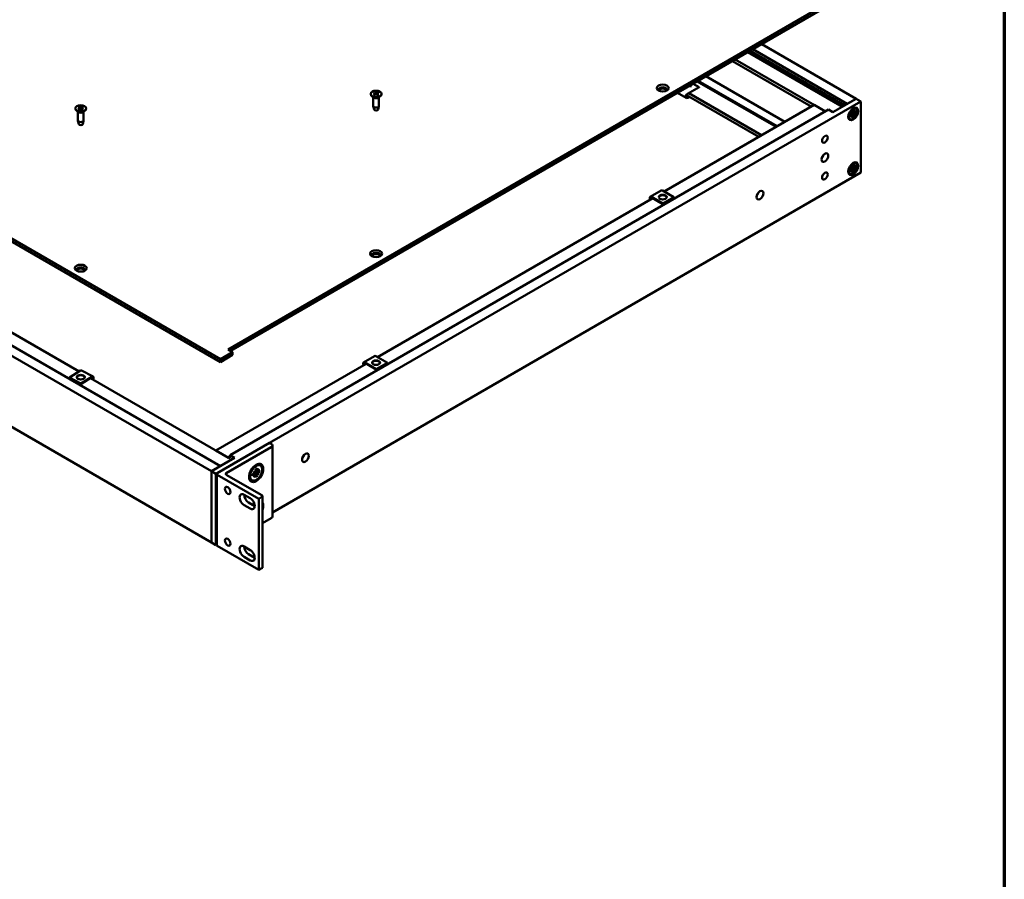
# Model space of a CAD drawing. Header units: millimetres. Extents: x 25 to 1702, y 51 to 1067.
# Tile 9 of 10: x 1208 to 1702, y 391 to 821. Entities that reach past the tile are written whole.
import ezdxf

# ---------------------------------------------------------------- set-up
doc = ezdxf.new("R2010")
doc.units = ezdxf.units.MM
doc.header["$LTSCALE"] = 2
doc.layers.add('Border (ANSI)', color=7, linetype='Continuous', lineweight=70)
doc.layers.add('Visible (ANSI)', color=7, linetype='Continuous', lineweight=50)

# ---------------------------------------------------------------- blocks, each defined once
blk = doc.blocks.new('Borders Default Border')
at = {"layer": 'Border (ANSI)', "flags": 128}
blk.add_lwpolyline([(12.7, 25.4), (12.7, 533.4), (850.9, 533.4), (850.9, 25.4), (12.7, 25.4)], dxfattribs=at)

msp = doc.modelspace()

# ---------------------------------------------------------------- linework, layer by layer
at = {"layer": 'Visible (ANSI)'}
for p, q in [((1312.652, 656.024), (1613.667, 829.815)), ((1613.667, 828.346), (1313.925, 655.289)), ((1016.18, 820.13), (1308.78, 651.196)), ((1308.78, 649.727), (1016.18, 818.66)), ((1620.629, 777.616), (1573.215, 804.99)), ((1620.898, 777.771), (1573.484, 805.146)), ((1621.796, 778.29), (1574.382, 805.664)), ((1623.089, 779.036), (1575.675, 806.411)), ((1627.58, 781.629), (1580.166, 809.003)), ((1605.039, 777.699), (1565.492, 800.531)), ((1612.098, 775.283), (1566.929, 801.361)), ((1587.351, 767.487), (1547.804, 790.319)), ((1587.955, 767.835), (1548.408, 790.668)), ((1591.787, 770.048), (1552.24, 792.88)), ((1542.929, 784.163), (1548.773, 787.443)), ((1544.538, 787.428), (1544.538, 788.434)), ((1548.773, 787.443), (1545.84, 789.186)), ((1548.773, 787.443), (1548.773, 787.26)), ((1306.535, 593.681), (1629.825, 780.333)), ((1384.148, 784.079), (1384.148, 783.947)), ((1385.718, 782.202), (1384.678, 783.017)), ((1385.44, 782.419), (1385.44, 778.023)), ((1385.629, 783.569), (1386.368, 784.004)), ((1385.654, 784.608), (1386.372, 784.161)), ((1385.946, 783.381), (1386.72, 783.795)), ((1385.98, 784.791), (1386.734, 784.364)), ((1386.425, 784.085), (1386.434, 783.643)), ((1387.745, 783.366), (1386.992, 783.793)), ((1387.78, 784.776), (1387.006, 784.362)), ((1387.301, 784.075), (1387.291, 783.624)), ((1388.071, 783.549), (1387.353, 783.996)), ((1388.097, 784.588), (1387.357, 784.153)), ((1388.008, 782.202), (1389.048, 783.017)), ((1388.285, 782.419), (1388.285, 778.023)), ((1389.577, 784.079), (1389.577, 783.947)), ((1542.287, 782.058), (1537.954, 784.632)), ((1578.709, 762.497), (1542.429, 783.443)), ((1543.661, 784.365), (1542.929, 783.954)), ((1542.929, 782.321), (1543.661, 782.732)), ((1543.844, 782.626), (1542.929, 782.112)), ((1580.146, 763.327), (1543.661, 784.391)), ((1627.58, 781.629), (1615.912, 774.893)), ((1623.089, 779.036), (1627.58, 781.629)), ((1629.825, 780.333), (1627.58, 781.629)), ((1629.825, 744.661), (1629.825, 780.333)), ((1236.062, 776.822), (1236.062, 776.69)), ((1237.632, 774.945), (1236.592, 775.76)), ((1237.355, 775.163), (1237.355, 770.766)), ((1237.549, 777.336), (1238.283, 776.899)), ((1237.562, 776.297), (1238.285, 776.741)), ((1237.868, 777.523), (1238.637, 777.106)), ((1237.886, 776.113), (1238.644, 776.537)), ((1238.339, 776.821), (1238.348, 776.372)), ((1239.668, 777.531), (1238.909, 777.107)), ((1239.686, 776.121), (1238.917, 776.538)), ((1239.215, 776.826), (1239.206, 776.382)), ((1239.991, 777.347), (1239.269, 776.903)), ((1240.005, 776.308), (1239.271, 776.746)), ((1239.922, 774.945), (1240.962, 775.76)), ((1240.199, 775.163), (1240.199, 770.766)), ((1241.492, 776.822), (1241.492, 776.69)), ((1313.713, 603.01), (1613.667, 776.189)), ((1385.869, 776.22), (1385.454, 777.908)), ((1387.856, 776.22), (1388.271, 777.908)), ((1531.304, 735.128), (1606.483, 778.532)), ((1612.105, 775.287), (1606.483, 778.532)), ((1615.912, 774.893), (1613.667, 776.189)), ((1625.667, 775.608), (1625.833, 774.744)), ((1626.335, 774.823), (1625.77, 775.073)), ((1626.608, 774.665), (1625.778, 775.032)), ((1626.439, 776.054), (1626.273, 774.998)), ((1626.427, 774.824), (1627.12, 775.886)), ((1627.12, 775.886), (1626.546, 774.755)), ((1627.605, 775.38), (1626.774, 774.709)), ((1627.564, 776.656), (1627.176, 776.88)), ((1237.784, 768.964), (1237.369, 770.651)), ((1239.77, 768.964), (1240.185, 770.651)), ((1624.542, 771.421), (1624.153, 771.645)), ((1624.5, 773.588), (1625.331, 773.876)), ((1624.5, 772.696), (1625.331, 773.368)), ((1624.986, 774.654), (1625.679, 774.392)), ((1624.986, 774.654), (1625.423, 774.402)), ((1625.56, 774.185), (1624.986, 774.654)), ((1624.986, 772.19), (1625.56, 773.322)), ((1625.679, 773.253), (1624.986, 772.19)), ((1625.514, 773.402), (1625.016, 773.766)), ((1625.788, 773.244), (1625.054, 773.78)), ((1626.421, 773.826), (1625.423, 774.402)), ((1625.667, 772.023), (1625.833, 773.078)), ((1626.439, 772.468), (1626.273, 773.332)), ((1627.12, 773.422), (1626.421, 773.826)), ((1627.12, 773.422), (1626.427, 773.684)), ((1626.546, 773.891), (1627.12, 773.422)), ((1627.605, 774.489), (1626.774, 774.201)), ((1015.119, 767.116), (1308.78, 597.57)), ((1010.629, 764.523), (1304.29, 594.978)), ((1624.5, 746.15), (1625.331, 746.438)), ((1624.5, 745.259), (1625.331, 745.93)), ((1624.986, 747.217), (1625.679, 746.955)), ((1624.986, 747.217), (1625.423, 746.964)), ((1625.56, 746.747), (1624.986, 747.217)), ((1624.986, 744.753), (1625.56, 745.884)), ((1625.679, 745.815), (1624.986, 744.753)), ((1625.514, 745.964), (1625.016, 746.329)), ((1625.788, 745.806), (1625.054, 746.342)), ((1626.421, 746.388), (1625.423, 746.964)), ((1625.667, 748.17), (1625.833, 747.307)), ((1625.667, 744.585), (1625.833, 745.64)), ((1626.335, 747.385), (1625.77, 747.635)), ((1626.608, 747.227), (1625.778, 747.595)), ((1626.439, 748.616), (1626.273, 747.561)), ((1626.439, 745.031), (1626.273, 745.895)), ((1627.12, 745.985), (1626.421, 746.388)), ((1626.427, 747.386), (1627.12, 748.448)), ((1627.12, 745.985), (1626.427, 746.247)), ((1627.12, 748.448), (1626.546, 747.317)), ((1626.546, 746.454), (1627.12, 745.985)), ((1627.605, 747.943), (1626.774, 747.271)), ((1627.605, 747.051), (1626.774, 746.763)), ((1627.564, 749.218), (1627.176, 749.443)), ((1334.893, 574.383), (1629.825, 744.661)), ((1624.542, 743.983), (1624.153, 744.207)), ((1529.813, 735.689), (1524.262, 732.484)), ((1536.204, 732.299), (1530.441, 735.626)), ((1387.62, 652.172), (1525.572, 731.819)), ((1524.89, 732.422), (1530.653, 729.094)), ((1530.653, 728.885), (1524.89, 732.213)), ((1536.204, 732.299), (1530.653, 729.094)), ((1536.204, 732.09), (1530.653, 728.885)), ((1536.204, 732.09), (1536.204, 732.299)), ((1010.629, 728.852), (1304.29, 559.307)), ((1530.653, 729.094), (1530.653, 728.885)), ((1100.037, 724.579), (1237.935, 644.964)), ((1308.78, 651.196), (1314.897, 654.728)), ((1314.897, 653.258), (1308.78, 649.727)), ((1314.897, 654.728), (1312.652, 656.024)), ((1314.897, 654.728), (1314.897, 653.258)), ((1386.129, 652.733), (1380.578, 649.528)), ((1392.52, 649.343), (1386.757, 652.67)), ((1306.528, 605.353), (1381.888, 648.863)), ((1308.78, 651.196), (1308.78, 649.727)), ((1381.206, 649.466), (1386.969, 646.138)), ((1386.969, 645.929), (1381.206, 649.256)), ((1392.52, 649.343), (1386.969, 646.138)), ((1392.52, 649.134), (1386.969, 645.929)), ((1392.52, 649.134), (1392.52, 649.343)), ((1238.653, 645.414), (1233.129, 641.954)), ((1238.901, 638.882), (1233.129, 641.954)), ((1233.129, 641.954), (1233.129, 641.745)), ((1238.901, 638.673), (1233.129, 641.745)), ((1238.901, 638.882), (1244.425, 642.342)), ((1244.425, 642.132), (1238.901, 638.673)), ((1245.015, 642.425), (1239.243, 645.497)), ((1386.969, 646.138), (1386.969, 645.929)), ((1238.901, 638.673), (1238.901, 638.882)), ((1243.664, 641.656), (1312.815, 601.732)), ((1307.243, 594.09), (1333.476, 609.236)), ((1333.476, 609.236), (1334.307, 608.756)), ((1334.893, 572.259), (1334.893, 607.94)), ((1306.528, 605.353), (1312.815, 601.724)), ((1334.307, 607.123), (1311.733, 594.09)), ((1312.815, 602.035), (1313.713, 602.554)), ((1313.713, 603.01), (1315.958, 601.714)), ((1313.713, 601.517), (1313.713, 603.01)), ((1315.958, 601.714), (1304.29, 594.978)), ((1304.29, 594.978), (1308.78, 597.57)), ((1312.815, 602.035), (1313.713, 601.517)), ((1312.815, 601.724), (1312.815, 602.035)), ((1326.514, 598.083), (1326.635, 598.133)), ((1328.856, 597.803), (1328.303, 598.123)), ((1304.29, 594.978), (1304.29, 559.307)), ((1304.29, 594.978), (1306.535, 593.681)), ((1304.29, 559.307), (1304.29, 594.978)), ((1306.535, 593.681), (1306.535, 558.01)), ((1306.95, 558.001), (1306.95, 593.681)), ((1328.088, 581.238), (1307.243, 593.273)), ((1311.733, 593.273), (1329.626, 582.942)), ((1323.213, 592.366), (1323.231, 592.236)), ((1324.911, 593.524), (1325.886, 593.927)), ((1324.911, 592.644), (1325.886, 593.367)), ((1325.484, 594.867), (1326.276, 594.543)), ((1325.484, 594.867), (1326.015, 594.56)), ((1326.16, 594.342), (1325.484, 594.867)), ((1325.484, 591.963), (1326.16, 593.268)), ((1326.276, 593.201), (1325.484, 591.963)), ((1326.1, 593.399), (1325.561, 593.793)), ((1326.44, 593.203), (1325.606, 593.812)), ((1327.213, 593.868), (1326.015, 594.56)), ((1326.36, 596.034), (1326.498, 594.988)), ((1326.36, 591.808), (1326.498, 593.013)), ((1327.063, 595.067), (1326.452, 595.337)), ((1327.403, 594.87), (1326.459, 595.288)), ((1327.122, 596.474), (1326.984, 595.268)), ((1327.122, 592.248), (1326.984, 593.293)), ((1327.206, 595.081), (1327.998, 596.318)), ((1327.998, 593.415), (1327.206, 593.738)), ((1327.998, 593.415), (1327.213, 593.868)), ((1327.998, 596.318), (1327.322, 595.014)), ((1327.322, 593.939), (1327.998, 593.415)), ((1328.571, 595.637), (1327.596, 594.915)), ((1328.571, 594.757), (1327.596, 594.354)), ((1324.626, 590.478), (1324.073, 590.798)), ((1320.674, 583.232), (1323.764, 581.448)), ((1329.919, 546.853), (1329.919, 582.534)), ((1323.764, 576.264), (1320.674, 578.048)), ((1322.919, 579.344), (1326.009, 577.56)), ((1329.626, 582.126), (1328.088, 581.238)), ((1328.088, 545.557), (1328.088, 581.238)), ((1334.307, 571.442), (1329.919, 568.909)), ((1306.535, 558.01), (1304.29, 559.307)), ((1306.535, 558.01), (1306.95, 558.25)), ((1328.088, 545.557), (1307.243, 557.592)), ((1320.674, 557.309), (1323.764, 555.525)), ((1322.919, 553.42), (1326.009, 551.636)), ((1323.764, 550.34), (1320.674, 552.124)), ((1329.626, 546.445), (1328.088, 545.557))]:
    msp.add_line(p, q, dxfattribs=at)
at = {"layer": 'Visible (ANSI)', "flags": 128}
for points in [[(1385.629, 783.569), (1385.631, 783.57), (1385.634, 783.572), (1385.636, 783.573), (1385.638, 783.574), (1385.641, 783.575), (1385.643, 783.576), (1385.646, 783.576), (1385.648, 783.577), (1385.65, 783.578), (1385.652, 783.578), (1385.655, 783.578), (1385.657, 783.578), (1385.659, 783.578), (1385.661, 783.578), (1385.663, 783.578), (1385.665, 783.578), (1385.667, 783.577), (1385.669, 783.577), (1385.671, 783.576), (1385.673, 783.575), (1385.675, 783.574), (1385.676, 783.573), (1385.678, 783.572), (1385.68, 783.571)], [(1385.972, 783.395), (1385.813, 783.477), (1385.68, 783.571)], [(1385.98, 784.791), (1385.983, 784.789), (1385.986, 784.787), (1385.989, 784.785), (1385.992, 784.783), (1385.995, 784.781), (1385.998, 784.778), (1386.001, 784.775), (1386.004, 784.773), (1386.007, 784.77), (1386.009, 784.767), (1386.012, 784.764), (1386.015, 784.76), (1386.017, 784.757), (1386.02, 784.753), (1386.022, 784.75), (1386.024, 784.746), (1386.026, 784.743), (1386.028, 784.739), (1386.03, 784.736), (1386.032, 784.732), (1386.034, 784.728), (1386.036, 784.724), (1386.037, 784.72), (1386.039, 784.716)], [(1386.188, 784.276), (1386.182, 784.293), (1386.176, 784.31), (1386.17, 784.327), (1386.165, 784.344), (1386.159, 784.361), (1386.153, 784.379), (1386.147, 784.396), (1386.141, 784.414), (1386.135, 784.432), (1386.129, 784.45), (1386.123, 784.468), (1386.117, 784.486), (1386.11, 784.504), (1386.104, 784.523), (1386.098, 784.541), (1386.091, 784.56), (1386.085, 784.579), (1386.079, 784.598), (1386.072, 784.617), (1386.065, 784.637), (1386.059, 784.656), (1386.052, 784.676), (1386.045, 784.696), (1386.039, 784.716)], [(1387.72, 784.702), (1387.713, 784.683), (1387.706, 784.664), (1387.7, 784.645), (1387.693, 784.626), (1387.686, 784.608), (1387.68, 784.589), (1387.674, 784.571), (1387.667, 784.553), (1387.661, 784.535), (1387.655, 784.517), (1387.648, 784.499), (1387.642, 784.481), (1387.636, 784.464), (1387.63, 784.446), (1387.624, 784.429), (1387.618, 784.412), (1387.612, 784.395), (1387.606, 784.378), (1387.6, 784.361), (1387.594, 784.345), (1387.588, 784.328), (1387.583, 784.312), (1387.577, 784.295), (1387.571, 784.279)], [(1387.72, 784.702), (1387.721, 784.706), (1387.723, 784.71), (1387.724, 784.714), (1387.726, 784.718), (1387.728, 784.722), (1387.73, 784.725), (1387.732, 784.729), (1387.734, 784.732), (1387.737, 784.736), (1387.739, 784.739), (1387.742, 784.743), (1387.744, 784.746), (1387.747, 784.75), (1387.75, 784.753), (1387.753, 784.756), (1387.755, 784.758), (1387.758, 784.761), (1387.761, 784.764), (1387.764, 784.766), (1387.767, 784.769), (1387.771, 784.771), (1387.774, 784.773), (1387.777, 784.775), (1387.78, 784.776)], [(1388.023, 783.553), (1387.884, 783.461), (1387.721, 783.38)], [(1388.023, 783.553), (1388.024, 783.554), (1388.026, 783.555), (1388.027, 783.556), (1388.029, 783.556), (1388.031, 783.557), (1388.033, 783.558), (1388.035, 783.558), (1388.037, 783.558), (1388.039, 783.559), (1388.041, 783.559), (1388.043, 783.559), (1388.045, 783.559), (1388.047, 783.559), (1388.049, 783.558), (1388.051, 783.558), (1388.053, 783.557), (1388.055, 783.557), (1388.058, 783.556), (1388.06, 783.555), (1388.062, 783.554), (1388.065, 783.553), (1388.067, 783.552), (1388.069, 783.551), (1388.071, 783.549)], [(1237.562, 776.297), (1237.565, 776.299), (1237.567, 776.3), (1237.569, 776.301), (1237.572, 776.302), (1237.574, 776.303), (1237.576, 776.304), (1237.579, 776.305), (1237.581, 776.305), (1237.583, 776.306), (1237.585, 776.306), (1237.587, 776.307), (1237.589, 776.307), (1237.591, 776.307), (1237.593, 776.307), (1237.595, 776.306), (1237.598, 776.306), (1237.6, 776.306), (1237.601, 776.305), (1237.603, 776.305), (1237.605, 776.304), (1237.607, 776.303), (1237.608, 776.302), (1237.61, 776.301), (1237.611, 776.3)], [(1237.911, 776.127), (1237.749, 776.208), (1237.612, 776.3)], [(1237.868, 777.523), (1237.871, 777.522), (1237.874, 777.52), (1237.877, 777.518), (1237.88, 777.515), (1237.883, 777.513), (1237.886, 777.51), (1237.889, 777.508), (1237.892, 777.505), (1237.895, 777.502), (1237.897, 777.499), (1237.9, 777.496), (1237.903, 777.493), (1237.906, 777.49), (1237.908, 777.486), (1237.911, 777.483), (1237.913, 777.479), (1237.915, 777.476), (1237.917, 777.472), (1237.919, 777.468), (1237.921, 777.465), (1237.923, 777.461), (1237.925, 777.457), (1237.926, 777.453), (1237.928, 777.449)], [(1238.076, 777.022), (1238.07, 777.038), (1238.065, 777.055), (1238.059, 777.071), (1238.053, 777.088), (1238.047, 777.105), (1238.041, 777.122), (1238.035, 777.139), (1238.029, 777.156), (1238.023, 777.173), (1238.017, 777.191), (1238.011, 777.208), (1238.005, 777.226), (1237.999, 777.244), (1237.993, 777.262), (1237.986, 777.28), (1237.98, 777.298), (1237.974, 777.316), (1237.967, 777.335), (1237.961, 777.353), (1237.954, 777.372), (1237.948, 777.391), (1237.941, 777.41), (1237.934, 777.429), (1237.928, 777.449)], [(1239.609, 777.456), (1239.602, 777.436), (1239.595, 777.417), (1239.588, 777.397), (1239.582, 777.378), (1239.575, 777.359), (1239.569, 777.339), (1239.562, 777.321), (1239.556, 777.302), (1239.55, 777.283), (1239.543, 777.265), (1239.537, 777.246), (1239.531, 777.228), (1239.525, 777.21), (1239.519, 777.192), (1239.513, 777.175), (1239.506, 777.157), (1239.501, 777.139), (1239.495, 777.122), (1239.489, 777.105), (1239.483, 777.088), (1239.477, 777.071), (1239.471, 777.054), (1239.466, 777.037), (1239.46, 777.02)], [(1239.609, 777.456), (1239.61, 777.46), (1239.612, 777.464), (1239.613, 777.468), (1239.615, 777.472), (1239.617, 777.476), (1239.619, 777.479), (1239.621, 777.483), (1239.623, 777.487), (1239.625, 777.49), (1239.628, 777.494), (1239.63, 777.497), (1239.633, 777.501), (1239.636, 777.504), (1239.638, 777.507), (1239.641, 777.51), (1239.644, 777.513), (1239.646, 777.515), (1239.649, 777.518), (1239.652, 777.521), (1239.656, 777.523), (1239.659, 777.525), (1239.662, 777.528), (1239.665, 777.529), (1239.668, 777.531)], [(1239.955, 776.31), (1239.82, 776.217), (1239.66, 776.135)], [(1239.955, 776.31), (1239.956, 776.311), (1239.958, 776.312), (1239.96, 776.313), (1239.961, 776.314), (1239.963, 776.315), (1239.965, 776.316), (1239.967, 776.316), (1239.969, 776.316), (1239.971, 776.317), (1239.973, 776.317), (1239.975, 776.317), (1239.977, 776.317), (1239.98, 776.317), (1239.982, 776.317), (1239.984, 776.316), (1239.986, 776.316), (1239.988, 776.315), (1239.991, 776.314), (1239.993, 776.314), (1239.996, 776.313), (1239.998, 776.312), (1240, 776.31), (1240.003, 776.309), (1240.005, 776.308)], [(1625.677, 775.554), (1625.849, 775.687), (1626.021, 775.796), (1626.189, 775.881), (1626.35, 775.939)], [(1626.439, 776.054), (1626.438, 776.047), (1626.436, 776.04), (1626.434, 776.033), (1626.432, 776.026), (1626.43, 776.02), (1626.428, 776.013), (1626.425, 776.007), (1626.422, 776.001), (1626.419, 775.995), (1626.416, 775.99), (1626.412, 775.985), (1626.409, 775.98), (1626.405, 775.975), (1626.4, 775.97), (1626.396, 775.966), (1626.391, 775.962), (1626.387, 775.958), (1626.382, 775.954), (1626.377, 775.951), (1626.372, 775.948), (1626.367, 775.945), (1626.361, 775.943), (1626.356, 775.941), (1626.35, 775.939)], [(1624.555, 772.831), (1624.557, 772.825), (1624.558, 772.819), (1624.558, 772.813), (1624.559, 772.807), (1624.559, 772.802), (1624.558, 772.796), (1624.557, 772.79), (1624.556, 772.784), (1624.555, 772.777), (1624.553, 772.771), (1624.552, 772.765), (1624.549, 772.759), (1624.547, 772.754), (1624.544, 772.748), (1624.541, 772.743), (1624.538, 772.737), (1624.534, 772.732), (1624.53, 772.726), (1624.525, 772.721), (1624.521, 772.715), (1624.516, 772.71), (1624.511, 772.705), (1624.506, 772.701), (1624.5, 772.696)], [(1624.555, 772.831), (1624.525, 772.999), (1624.514, 773.187), (1624.523, 773.39), (1624.553, 773.606)], [(1626.325, 772.644), (1626.302, 772.663), (1626.28, 772.682), (1626.258, 772.701), (1626.237, 772.719), (1626.215, 772.738), (1626.193, 772.756), (1626.172, 772.775), (1626.151, 772.793), (1626.13, 772.811), (1626.109, 772.829), (1626.088, 772.846), (1626.068, 772.864), (1626.047, 772.882), (1626.027, 772.899), (1626.007, 772.916), (1625.987, 772.933), (1625.967, 772.95), (1625.947, 772.967), (1625.927, 772.984), (1625.908, 773.001), (1625.889, 773.018), (1625.869, 773.034), (1625.85, 773.05), (1625.831, 773.067)], [(1626.325, 772.644), (1626.332, 772.638), (1626.339, 772.631), (1626.346, 772.624), (1626.353, 772.617), (1626.36, 772.61), (1626.366, 772.603), (1626.372, 772.596), (1626.378, 772.589), (1626.384, 772.582), (1626.389, 772.574), (1626.395, 772.566), (1626.4, 772.558), (1626.405, 772.55), (1626.41, 772.543), (1626.414, 772.535), (1626.418, 772.528), (1626.421, 772.52), (1626.425, 772.513), (1626.428, 772.505), (1626.431, 772.497), (1626.433, 772.49), (1626.436, 772.482), (1626.438, 772.475), (1626.439, 772.468)], [(1626.783, 774.716), (1626.807, 774.708), (1626.831, 774.699), (1626.855, 774.691), (1626.879, 774.682), (1626.903, 774.674), (1626.927, 774.665), (1626.952, 774.657), (1626.977, 774.648), (1627.002, 774.639), (1627.027, 774.63), (1627.052, 774.621), (1627.077, 774.613), (1627.103, 774.603), (1627.129, 774.594), (1627.155, 774.585), (1627.181, 774.576), (1627.207, 774.567), (1627.233, 774.557), (1627.26, 774.548), (1627.287, 774.539), (1627.314, 774.529), (1627.341, 774.519), (1627.369, 774.51), (1627.396, 774.5)], [(1627.605, 774.489), (1627.599, 774.487), (1627.592, 774.485), (1627.584, 774.483), (1627.576, 774.481), (1627.568, 774.48), (1627.56, 774.479), (1627.552, 774.478), (1627.543, 774.478), (1627.535, 774.477), (1627.527, 774.477), (1627.517, 774.477), (1627.508, 774.478), (1627.499, 774.478), (1627.489, 774.479), (1627.48, 774.48), (1627.47, 774.481), (1627.461, 774.483), (1627.452, 774.485), (1627.443, 774.487), (1627.434, 774.489), (1627.424, 774.491), (1627.415, 774.494), (1627.405, 774.497), (1627.396, 774.5)], [(1624.555, 745.393), (1624.557, 745.387), (1624.558, 745.381), (1624.558, 745.375), (1624.559, 745.37), (1624.559, 745.364), (1624.558, 745.358), (1624.557, 745.352), (1624.556, 745.346), (1624.555, 745.34), (1624.553, 745.334), (1624.552, 745.328), (1624.549, 745.322), (1624.547, 745.316), (1624.544, 745.311), (1624.541, 745.305), (1624.538, 745.3), (1624.534, 745.294), (1624.53, 745.289), (1624.525, 745.283), (1624.521, 745.278), (1624.516, 745.273), (1624.511, 745.268), (1624.506, 745.263), (1624.5, 745.259)], [(1624.555, 745.393), (1624.525, 745.562), (1624.514, 745.75), (1624.523, 745.953), (1624.553, 746.168)], [(1625.677, 748.116), (1625.849, 748.25), (1626.021, 748.359), (1626.189, 748.443), (1626.35, 748.501)], [(1626.325, 745.206), (1626.302, 745.225), (1626.28, 745.244), (1626.258, 745.263), (1626.237, 745.282), (1626.215, 745.3), (1626.193, 745.319), (1626.172, 745.337), (1626.151, 745.355), (1626.13, 745.373), (1626.109, 745.391), (1626.088, 745.409), (1626.068, 745.426), (1626.047, 745.444), (1626.027, 745.461), (1626.007, 745.479), (1625.987, 745.496), (1625.967, 745.513), (1625.947, 745.53), (1625.927, 745.547), (1625.908, 745.563), (1625.889, 745.58), (1625.869, 745.596), (1625.85, 745.613), (1625.831, 745.629)], [(1626.439, 748.616), (1626.438, 748.609), (1626.436, 748.603), (1626.434, 748.596), (1626.432, 748.589), (1626.43, 748.582), (1626.428, 748.576), (1626.425, 748.569), (1626.422, 748.563), (1626.419, 748.558), (1626.416, 748.552), (1626.412, 748.547), (1626.409, 748.542), (1626.405, 748.537), (1626.4, 748.533), (1626.396, 748.528), (1626.391, 748.524), (1626.387, 748.52), (1626.382, 748.516), (1626.377, 748.513), (1626.372, 748.51), (1626.367, 748.508), (1626.361, 748.505), (1626.356, 748.503), (1626.35, 748.502)], [(1626.783, 747.278), (1626.807, 747.27), (1626.831, 747.262), (1626.855, 747.253), (1626.879, 747.245), (1626.903, 747.236), (1626.927, 747.228), (1626.952, 747.219), (1626.977, 747.21), (1627.002, 747.202), (1627.027, 747.193), (1627.052, 747.184), (1627.077, 747.175), (1627.103, 747.166), (1627.129, 747.157), (1627.155, 747.148), (1627.181, 747.139), (1627.207, 747.129), (1627.233, 747.12), (1627.26, 747.111), (1627.287, 747.101), (1627.314, 747.091), (1627.341, 747.082), (1627.369, 747.072), (1627.396, 747.062)], [(1627.605, 747.051), (1627.599, 747.049), (1627.592, 747.047), (1627.584, 747.045), (1627.576, 747.044), (1627.568, 747.043), (1627.56, 747.041), (1627.552, 747.041), (1627.543, 747.04), (1627.535, 747.04), (1627.527, 747.04), (1627.517, 747.04), (1627.508, 747.04), (1627.499, 747.041), (1627.489, 747.042), (1627.48, 747.043), (1627.47, 747.044), (1627.461, 747.045), (1627.452, 747.047), (1627.443, 747.049), (1627.434, 747.051), (1627.424, 747.054), (1627.415, 747.057), (1627.405, 747.059), (1627.396, 747.063)], [(1626.325, 745.206), (1626.332, 745.2), (1626.339, 745.193), (1626.346, 745.187), (1626.353, 745.18), (1626.36, 745.173), (1626.366, 745.166), (1626.372, 745.159), (1626.378, 745.151), (1626.384, 745.144), (1626.389, 745.136), (1626.395, 745.129), (1626.4, 745.121), (1626.405, 745.113), (1626.41, 745.105), (1626.414, 745.098), (1626.418, 745.09), (1626.421, 745.083), (1626.425, 745.075), (1626.428, 745.067), (1626.431, 745.06), (1626.433, 745.052), (1626.436, 745.045), (1626.438, 745.038), (1626.439, 745.031)], [(1324.968, 592.768), (1324.969, 592.762), (1324.97, 592.757), (1324.97, 592.752), (1324.97, 592.746), (1324.97, 592.741), (1324.97, 592.735), (1324.969, 592.73), (1324.967, 592.724), (1324.966, 592.718), (1324.964, 592.713), (1324.962, 592.707), (1324.96, 592.702), (1324.957, 592.697), (1324.955, 592.692), (1324.952, 592.687), (1324.948, 592.682), (1324.944, 592.677), (1324.94, 592.671), (1324.936, 592.667), (1324.931, 592.662), (1324.926, 592.657), (1324.921, 592.653), (1324.916, 592.648), (1324.911, 592.644)], [(1324.968, 592.768), (1324.942, 592.942), (1324.933, 593.132), (1324.94, 593.334), (1324.965, 593.546)], [(1326.368, 595.976), (1326.539, 596.104), (1326.711, 596.211), (1326.879, 596.297), (1327.044, 596.362)], [(1327.015, 592.429), (1326.991, 592.451), (1326.968, 592.472), (1326.944, 592.493), (1326.921, 592.514), (1326.898, 592.535), (1326.875, 592.555), (1326.852, 592.576), (1326.829, 592.596), (1326.807, 592.616), (1326.784, 592.636), (1326.762, 592.656), (1326.74, 592.676), (1326.718, 592.696), (1326.696, 592.715), (1326.675, 592.735), (1326.653, 592.754), (1326.632, 592.773), (1326.61, 592.793), (1326.589, 592.811), (1326.568, 592.83), (1326.548, 592.849), (1326.527, 592.868), (1326.506, 592.886), (1326.486, 592.904)], [(1327.015, 592.429), (1327.022, 592.423), (1327.029, 592.416), (1327.036, 592.409), (1327.042, 592.402), (1327.049, 592.395), (1327.055, 592.387), (1327.061, 592.38), (1327.066, 592.373), (1327.072, 592.365), (1327.077, 592.357), (1327.082, 592.349), (1327.087, 592.341), (1327.092, 592.333), (1327.096, 592.325), (1327.1, 592.317), (1327.104, 592.309), (1327.107, 592.302), (1327.11, 592.294), (1327.113, 592.286), (1327.115, 592.278), (1327.118, 592.27), (1327.119, 592.262), (1327.121, 592.255), (1327.122, 592.248)], [(1327.122, 596.474), (1327.121, 596.467), (1327.12, 596.461), (1327.119, 596.454), (1327.117, 596.448), (1327.115, 596.441), (1327.113, 596.435), (1327.111, 596.429), (1327.108, 596.423), (1327.106, 596.418), (1327.103, 596.412), (1327.1, 596.407), (1327.097, 596.403), (1327.093, 596.398), (1327.089, 596.394), (1327.085, 596.389), (1327.081, 596.385), (1327.077, 596.381), (1327.072, 596.378), (1327.068, 596.374), (1327.063, 596.371), (1327.059, 596.369), (1327.054, 596.366), (1327.049, 596.364), (1327.043, 596.362)], [(1327.684, 594.98), (1327.71, 594.971), (1327.736, 594.963), (1327.763, 594.954), (1327.79, 594.945), (1327.816, 594.937), (1327.843, 594.928), (1327.87, 594.919), (1327.898, 594.91), (1327.925, 594.901), (1327.953, 594.892), (1327.981, 594.883), (1328.009, 594.874), (1328.037, 594.865), (1328.065, 594.855), (1328.094, 594.846), (1328.123, 594.837), (1328.152, 594.827), (1328.181, 594.818), (1328.21, 594.808), (1328.24, 594.799), (1328.27, 594.789), (1328.3, 594.779), (1328.33, 594.769), (1328.36, 594.759)], [(1328.571, 594.757), (1328.564, 594.755), (1328.557, 594.752), (1328.55, 594.75), (1328.542, 594.748), (1328.534, 594.746), (1328.525, 594.745), (1328.517, 594.743), (1328.508, 594.742), (1328.5, 594.742), (1328.491, 594.741), (1328.482, 594.741), (1328.473, 594.741), (1328.463, 594.741), (1328.454, 594.741), (1328.444, 594.742), (1328.435, 594.743), (1328.426, 594.744), (1328.417, 594.746), (1328.407, 594.747), (1328.398, 594.749), (1328.388, 594.751), (1328.379, 594.754), (1328.369, 594.757), (1328.36, 594.759)]]:
    msp.add_lwpolyline(points, dxfattribs=at)
at = {"layer": 'Visible (ANSI)'}
for centre, major_axis in [((1386.863, 784.079), (-2.715, 0)), ((1530.547, 786.97), (3, 0)), ((1238.777, 776.822), (-2.715, 0)), ((1626.053, 774.038), (-1.75, -3.031)), ((1626.053, 774.038), (-1.511, -2.618)), ((1611.864, 761.354), (-0.99, -1.716)), ((1611.873, 752.133), (-1.194, -2.068)), ((1626.053, 746.601), (-1.75, -3.031)), ((1626.053, 746.601), (-1.511, -2.618)), ((1611.864, 742.901), (-0.99, -1.716)), ((1579.32, 733.338), (-1.194, -2.068)), ((1530.547, 732.36), (-2, 0)), ((1386.863, 704.014), (3, 0)), ((1238.777, 696.757), (3, 0)), ((1386.863, 649.404), (-2, 0)), ((1238.777, 642.148), (-2, 0)), ((1351.437, 601.77), (-1.194, -2.068)), ((1326.741, 594.141), (-2.5, -4.33)), ((1326.741, 594.141), (-2.115, -3.663)), ((1312.462, 585.381), (-0.997, 1.727)), ((1312.462, 559.457), (-0.997, 1.727))]:
    msp.add_ellipse(centre, major_axis=major_axis, ratio=0.5773503, dxfattribs=at)
for centre, major_axis, ratio, start_param, end_param in [((1530.547, 786.171), (2.15, 0), 0.5773503, 5.8556878, 9.8522755), ((1530.547, 785.5), (2.15, 0), 0.5773503, 0.2738152, 2.8677775), ((1386.863, 783.947), (2.715, 0), 0.5773503, 3.1415927, 6.2831853), ((1386.863, 782.689), (-1.422, 0), 0.5773503, 0.6351932, 2.5063995), ((1386.227, 784.084), (0.197, 0), 0.5773503, 5.5072212, 7.0309572), ((1386.854, 783.712), (-0.197, 0), 0.5773503, 3.9364249, 5.4601609), ((1386.872, 784.446), (0.197, 0), 0.5773503, 3.9364249, 5.4601609), ((1387.498, 784.074), (-0.197, 0), 0.5773503, 5.5072212, 7.0309572), ((1542.929, 783.138), (-0.642, -1.08), 0.5855658, 3.9342607, 7.0758534), ((1542.929, 783.138), (-0.511, -0.86), 0.5855658, 3.9342607, 7.0758534), ((1238.777, 776.69), (2.715, 0), 0.5773503, 3.1415927, 6.2831853), ((1238.141, 776.819), (0.197, 0), 0.5773503, 5.5288729, 7.0526089), ((1238.772, 777.189), (0.197, 0), 0.5773503, 3.9580766, 5.4818126), ((1238.782, 776.455), (-0.197, 0), 0.5773503, 3.9580766, 5.4818126), ((1239.412, 776.825), (-0.197, 0), 0.5773503, 5.5288729, 7.0526089), ((1386.863, 778.023), (1.422, 0), 0.5773503, 3.1415927, 6.2831853), ((1386.863, 776.302), (-1.003, 0), 0.5773503, 0.1410365, 3.0005561), ((1626.463, 775.064), (-0.137, -0.237), 0.5773503, 5.3005606, 6.8814189), ((1238.777, 770.766), (1.422, 0), 0.5773503, 3.1415927, 6.2831853), ((1238.777, 775.433), (-1.422, 0), 0.5773503, 0.6351932, 2.5063995), ((1625.369, 774.117), (0.137, 0.237), 0.5773503, 3.7297643, 5.3106226), ((1625.369, 773.17), (0.137, 0.237), 0.5773503, 5.6849517, 7.26581), ((1625.793, 774.46), (0.445, 0.029), 0.1412432, 3.724295, 4.445024), ((1625.557, 774.052), (-0.198, 0.4), 0.1412432, 4.979754, 5.700483), ((1625.793, 772.93), (-0.425, 0.271), 0.4949173, 5.276872, 5.6363165), ((1625.643, 774.591), (0.137, 0.237), 0.5773503, 4.1141554, 5.6950136), ((1625.643, 773.012), (0.137, 0.237), 0.5773503, 5.3005606, 6.8814189), ((1626.463, 773.485), (-0.137, -0.237), 0.5773503, 4.1141554, 5.6950136), ((1626.647, 773.423), (0.223, -0.405), 0.2107732, 3.1799978, 3.9007268), ((1626.883, 773.831), (-0.462, -0.009), 0.2107732, 5.5240512, 6.2447802), ((1626.883, 774.818), (0.447, -0.232), 0.4949173, 3.7884615, 4.147906), ((1626.737, 774.906), (-0.137, -0.237), 0.5773503, 5.6849517, 7.26581), ((1626.737, 773.96), (-0.137, -0.237), 0.5773503, 3.7297643, 5.3106226), ((1238.777, 769.045), (-1.003, 0), 0.5773503, 0.1410365, 3.0005561), ((1609.628, 753.429), (1.194, 2.068), 0.5773503, 4.365108, 5.05967), ((1625.369, 746.679), (0.137, 0.237), 0.5773503, 3.7297643, 5.3106226), ((1625.369, 745.733), (0.137, 0.237), 0.5773503, 5.6849517, 7.26581), ((1625.793, 747.023), (0.445, 0.029), 0.1412432, 3.724295, 4.445024), ((1625.557, 746.615), (-0.198, 0.4), 0.1412432, 4.979754, 5.700483), ((1625.793, 745.492), (-0.425, 0.271), 0.4949173, 5.276872, 5.6363165), ((1625.643, 747.153), (0.137, 0.237), 0.5773503, 4.1141554, 5.6950136), ((1625.643, 745.575), (0.137, 0.237), 0.5773503, 5.3005606, 6.8814189), ((1626.463, 747.627), (-0.137, -0.237), 0.5773503, 5.3005606, 6.8814189), ((1626.463, 746.048), (-0.137, -0.237), 0.5773503, 4.1141554, 5.6950136), ((1626.647, 745.986), (0.223, -0.405), 0.2107732, 3.1799978, 3.9007268), ((1626.883, 746.394), (-0.462, -0.009), 0.2107732, 5.5240512, 6.2447802), ((1626.883, 747.38), (0.447, -0.232), 0.4949173, 3.7884615, 4.147906), ((1626.737, 747.469), (-0.137, -0.237), 0.5773503, 5.6849517, 7.26581), ((1626.737, 746.522), (-0.137, -0.237), 0.5773503, 3.7297643, 5.3106226), ((1530.441, 734.601), (-0.628, 1.088), 0.5773503, 5.4977871, 6.2831853), ((1524.89, 731.396), (-0.628, 1.088), 0.5773503, 5.4977871, 7.8342776), ((1524.89, 731.396), (-0.5, 0.866), 0.5773503, 5.4977871, 7.8292304), ((1530.547, 732.151), (2, 0), 0.5773503, 0.0906701, 3.0509226), ((1530.547, 730.518), (1.25, 0), 0.5773503, 1.3279612, 1.8136314), ((1577.075, 734.634), (1.194, 2.068), 0.5773503, 4.365108, 5.05967), ((1386.863, 703.215), (2.15, 0), 0.5773503, 5.8556878, 9.8522755), ((1386.863, 702.544), (2.15, 0), 0.5773503, 0.2738152, 2.8677775), ((1238.777, 695.959), (2.15, 0), 0.5773503, 5.8556878, 9.8522755), ((1238.777, 695.287), (2.15, 0), 0.5773503, 0.2738152, 2.8677775), ((1386.757, 651.645), (-0.628, 1.088), 0.5773503, 5.4977871, 6.2831853), ((1381.206, 648.44), (-0.628, 1.088), 0.5773503, 5.4977871, 7.8342776), ((1381.206, 648.44), (-0.5, 0.866), 0.5773503, 5.4977871, 7.8292304), ((1386.863, 649.195), (2, 0), 0.5773503, 0.0906701, 3.0509226), ((1386.863, 647.562), (1.25, 0), 0.5773503, 1.3279612, 1.8136314), ((1238.777, 641.939), (2, 0), 0.5773503, 0.0906701, 3.0509226), ((1238.653, 644.388), (0.59, 1.109), 0.5534341, 0, 0.7659009), ((1244.425, 641.316), (0.59, 1.109), 0.5534341, 4.6251115, 7.0490862), ((1244.425, 641.316), (0.47, 0.883), 0.5534341, 4.6076087, 7.0490862), ((1238.777, 640.306), (1.25, 0), 0.5773503, 1.3279612, 1.8136314), ((1332.893, 607.94), (2, 0), 0.5773503, 5.4977871, 7.0685835), ((1349.192, 603.066), (1.194, 2.068), 0.5773503, 4.365108, 5.05967), ((1326.188, 594.46), (2.115, 3.663), 0.5773503, 0, 0.6812797), ((1307.95, 593.681), (-1, 0), 0.5773503, 5.4977871, 7.0685835), ((1312.44, 593.681), (-1, 0), 0.5773503, 5.4977871, 7.0685835), ((1326.188, 594.46), (-2.115, -3.663), 0.5773503, 5.6019056, 6.2831853), ((1325.92, 594.222), (0.17, 0.295), 0.5773503, 3.7860489, 5.432324), ((1325.92, 593.111), (0.17, 0.295), 0.5773503, 5.5632503, 7.2095253), ((1326.479, 594.631), (0.548, 0.033), 0.1471953, 3.6935835, 4.3228092), ((1326.186, 594.122), (-0.245, 0.492), 0.1471953, 5.1019688, 5.7311945), ((1326.479, 592.792), (-0.524, 0.329), 0.4953362, 5.394857, 5.7063975), ((1326.26, 594.812), (0.17, 0.295), 0.5773503, 3.992454, 5.638729), ((1326.26, 592.914), (0.17, 0.295), 0.5773503, 5.3568453, 7.0031203), ((1327.222, 595.367), (-0.17, -0.295), 0.5773503, 5.3568453, 7.0031203), ((1327.222, 593.47), (-0.17, -0.295), 0.5773503, 3.992454, 5.638729), ((1327.485, 593.372), (0.271, -0.496), 0.2053988, 3.1496628, 3.7788885), ((1327.778, 593.881), (-0.565, -0.013), 0.2053988, 5.6458895, 6.2751152), ((1327.778, 595.042), (0.547, -0.289), 0.4953362, 3.7183804, 4.029921), ((1327.562, 595.17), (-0.17, -0.295), 0.5773503, 5.5632503, 7.2095253), ((1327.562, 594.06), (-0.17, -0.295), 0.5773503, 3.7860489, 5.432324), ((1320.674, 580.64), (-1.587, 2.75), 0.5773503, 5.4977871, 8.6393798), ((1322.919, 581.936), (1.588, -2.75), 0.5773503, 3.9269908, 5.4977871), ((1328.919, 582.534), (1, 0), 0.5773503, 5.4977871, 7.0685835), ((1323.764, 578.856), (1.587, -2.75), 0.5773503, 5.4977871, 8.6393798), ((1326.741, 575.688), (2.5, 4.33), 0.5773503, 1.0789931, 1.3170595), ((1326.741, 575.688), (2.115, 3.663), 0.5773503, 1.0772155, 1.2694768), ((1326.741, 575.688), (2.5, 4.33), 0.5773503, 5.0441126, 5.9514617), ((1332.893, 572.259), (2, 0), 0.5773503, 5.4977871, 6.2831853), ((1307.95, 558.001), (-1, 0), 0.5773503, 0, 0.7853982), ((1320.674, 554.716), (-1.587, 2.75), 0.5773503, 5.4977871, 8.6393798), ((1322.919, 556.012), (1.588, -2.75), 0.5773503, 3.9269908, 5.4977871), ((1323.764, 552.932), (1.587, -2.75), 0.5773503, 5.4977871, 8.6393798), ((1328.919, 546.853), (1, 0), 0.5773503, 5.4977871, 6.2831853)]:
    msp.add_ellipse(centre, major_axis=major_axis, ratio=ratio, start_param=start_param, end_param=end_param, dxfattribs=at)

# ---------------------------------------------------------------- block references
at = {"xscale": 2, "yscale": 2, "zscale": 2}
msp.add_blockref('Borders Default Border', (0, 0), dxfattribs=at)

doc.saveas('drawing.dxf')
